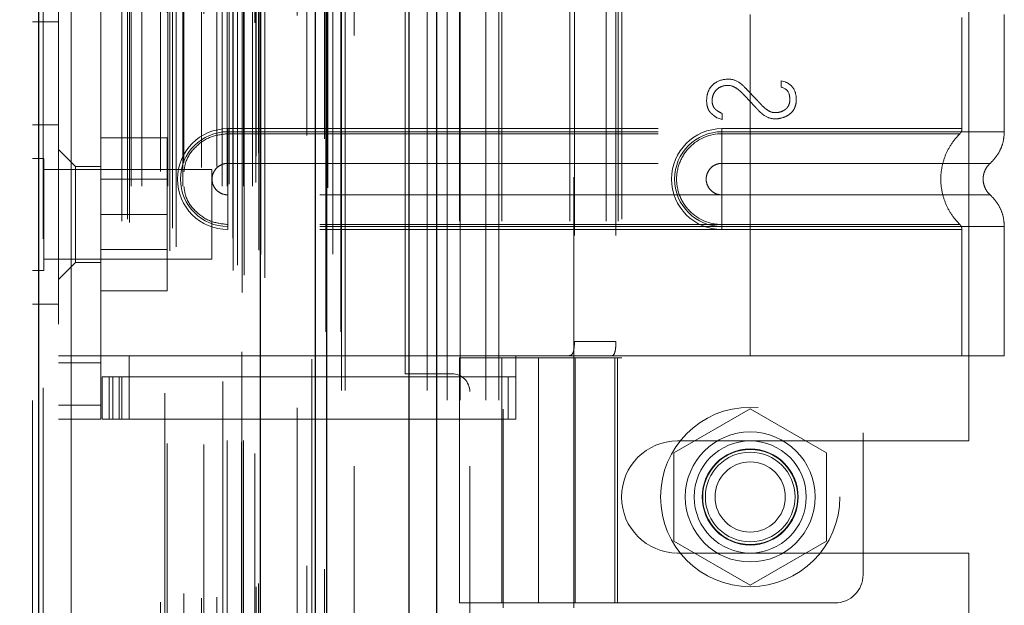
# Model space of a CAD drawing. Header units: inches. Extents: x 0.2 to 10.8, y 0.2 to 8.2.
# Tile 99 of 127: x 5.865 to 6.094, y 3.349 to 3.485. Entities that reach past the tile are written whole.
import ezdxf

# ---------------------------------------------------------------- set-up
doc = ezdxf.new("R2010")
doc.units = ezdxf.units.IN
doc.header["$MEASUREMENT"] = 0
doc.linetypes.add('HIDDEN', pattern=[0.075, 0.05, -0.025])
doc.layers.add('DIMENSIONS', color=140, linetype='Continuous')
doc.styles.add('SLDTEXTSTYLE0', font='TXT', dxfattribs={"width": 0.7})
doc.dimstyles.new('SLDDIMSTYLE0', dxfattribs={"dimtxt": 0.084961, "dimasz": 0.13, "dimexe": 0, "dimexo": 0.0625, "dimgap": 0.02124, "dimtad": 0, "dimtih": 1, "dimtoh": 1, "dimlfac": 12, "dimrnd": 1e-09, "dimzin": 12, "dimdsep": 46, "dimtxsty": 'SLDTEXTSTYLE0', "dimsah": 1, "dimcen": 0.09, "dimadec": 0, "dimazin": 3, "dimtfac": 1, "dimtofl": 0, "dimtmove": 0, "dimatfit": 3, "dimfxl": 0, "dimfrac": 2, "dimtolj": 1, "dimtzin": 12, "dimarcsym": 0})

# ---------------------------------------------------------------- blocks, each defined once
blk = doc.blocks.new('_D_17')
at = {"layer": 'DIMENSIONS'}
for p, q in [((5.91476, 5.23714), (5.46243, 5.23714)), ((5.58743, 5.23714), (5.58743, 4.13229)), ((5.42586, 3.97824), (5.39733, 3.97824)), ((5.39733, 3.97824), (5.39733, 3.84321)), ((5.749, 3.97824), (5.77753, 3.97824)), ((5.77753, 3.97824), (5.77753, 3.84321)), ((5.39733, 3.84321), (5.42586, 3.84321)), ((5.77753, 3.84321), (5.749, 3.84321)), ((5.58743, 3.1968), (5.58743, 3.82419)), ((5.91476, 3.1968), (5.46243, 3.1968))]:
    blk.add_line(p, q, dxfattribs=at)
for points in [[(5.58743, 5.23714), (5.56743, 5.10714), (5.60743, 5.10714)], [(5.58743, 3.1968), (5.60743, 3.3268), (5.56743, 3.3268)]]:
    blk.add_solid(points, dxfattribs=at)
at = {"layer": 'DIMENSIONS', "char_height": 0.083333, "attachment_point": 1, "style": 'SLDTEXTSTYLE0'}
for s, insert in [('24.48', (5.42586, 4.10469)), ('621.9', (5.42586, 3.95063))]:
    blk.add_mtext(s, dxfattribs=dict(at, insert=insert))
blk = doc.blocks.new('_D_18')
at = {"layer": 'DIMENSIONS'}
for p, q in [((5.88417, 5.35239), (5.12657, 5.35239)), ((5.25157, 5.35239), (5.25157, 4.66689)), ((5.09, 4.53676), (5.06147, 4.53676)), ((5.06147, 4.53676), (5.06147, 4.40173)), ((5.41314, 4.53676), (5.44167, 4.53676)), ((5.44167, 4.53676), (5.44167, 4.40173)), ((5.06147, 4.40173), (5.09, 4.40173)), ((5.44167, 4.40173), (5.41314, 4.40173)), ((5.25157, 3.08147), (5.25157, 4.24768)), ((5.88417, 3.08147), (5.12657, 3.08147))]:
    blk.add_line(p, q, dxfattribs=at)
for points in [[(5.25157, 5.35239), (5.23157, 5.22239), (5.27157, 5.22239)], [(5.25157, 3.08147), (5.27157, 3.21147), (5.23157, 3.21147)]]:
    blk.add_solid(points, dxfattribs=at)
at = {"layer": 'DIMENSIONS', "char_height": 0.083333, "attachment_point": 1, "style": 'SLDTEXTSTYLE0'}
for s, insert in [('27.25', (5.09, 4.6632)), ('692.2', (5.09, 4.50915)), ('OPENING', (4.98953, 4.3551))]:
    blk.add_mtext(s, dxfattribs=dict(at, insert=insert))

msp = doc.modelspace()

# ---------------------------------------------------------------- linework, layer by layer
at = {"color": 7, "linetype": 'Continuous', "lineweight": 25}
for p, q in [((5.9558869, 2.999053), (5.9558869, 5.4437021)), ((5.9622509, 5.4448824), (5.9622509, 2.999053)), ((5.9341749, 2.999053), (5.9341749, 5.4344696)), ((5.9368109, 2.999053), (5.9368109, 5.4347285)), ((5.9213719, 3.0251574), (5.9213719, 5.4087655)), ((5.8698509, 3.0342419), (5.8698509, 5.3996809))]:
    msp.add_line(p, q, dxfattribs=at)
at = {"color": 7, "linetype": 'HIDDEN', "lineweight": 18}
for p, q in [((5.9558869, 2.999053), (5.9558869, 5.4437021)), ((5.9601296, 2.999053), (5.9601296, 5.4437021)), ((5.9601296, 2.999053), (5.9601296, 5.4437021)), ((5.9622509, 5.4448824), (5.9622509, 2.999053)), ((5.9622509, 2.999053), (5.9622509, 5.4448824)), ((5.9622509, 2.999053), (5.9622509, 5.4448824)), ((5.9368109, 2.999053), (5.9368109, 5.4347285)), ((5.9401749, 2.999053), (5.9401749, 5.4344696)), ((5.9410536, 2.999053), (5.9410536, 5.4347285)), ((5.9410536, 2.999053), (5.9410536, 5.4347285)), ((5.9365567, 3.012687), (5.9365567, 5.4212358)), ((5.9171463, 3.0218233), (5.9171463, 5.4120995)), ((5.9171463, 3.0218233), (5.9171463, 5.4120995)), ((5.9150086, 3.026892), (5.9150086, 5.4070309)), ((5.917062, 5.4080055), (5.917062, 3.0259173)), ((5.9175716, 3.0258275), (5.9175716, 5.4080954)), ((5.9224138, 3.0251574), (5.9224138, 5.4087655)), ((5.9160009, 3.0281469), (5.9160009, 5.4057768)), ((5.9333015, 5.4062805), (5.9333015, 3.0276542)), ((5.900334, 3.0314557), (5.900334, 5.4024672)), ((5.9214474, 3.0306417), (5.9214474, 5.4032811)), ((5.9214742, 3.0308514), (5.9214742, 5.4030714)), ((5.9017656, 3.0323798), (5.9017656, 5.401539)), ((5.9126108, 5.4011225), (5.9126108, 3.0328046)), ((5.9209958, 3.0316054), (5.9209958, 5.4023175)), ((5.9209958, 3.0316054), (5.9209958, 5.4023175)), ((5.8698509, 5.3996809), (5.8698509, 3.0342419)), ((5.8708928, 3.0342419), (5.8708928, 5.3996809)), ((5.8708928, 5.3996809), (5.8708928, 3.0342419)), ((5.8991536, 5.3984339), (5.8991536, 3.0354845)), ((5.9149776, 3.0344391), (5.9149776, 5.3994837)), ((5.8684138, 5.3967358), (5.8684138, 3.0371871)), ((5.8909014, 3.0380605), (5.8909014, 5.3958624)), ((5.9009184, 3.0367581), (5.9009184, 5.3971648)), ((5.8904687, 3.0387912), (5.8904687, 5.3951316)), ((5.9298649, 5.3949799), (5.9298649, 3.0389185)), ((5.891302, 3.0465084), (5.891302, 5.3874144)), ((5.891302, 3.0465084), (5.891302, 5.3874144)), ((5.8938346, 3.0465084), (5.8938346, 5.3874144)), ((5.8996573, 5.3867503), (5.8996573, 3.047173)), ((5.8998694, 3.0465084), (5.8998694, 5.3874144)), ((5.9033145, 3.0465084), (5.9033145, 5.3874144)), ((5.9081865, 5.3865131), (5.9081865, 3.0474082)), ((5.9124851, 3.0465084), (5.9124851, 5.3874144)), ((5.9136582, 5.3874144), (5.9136582, 3.0465084)), ((5.9136582, 3.0465084), (5.9136582, 5.3874144)), ((5.9140749, 3.0469251), (5.9140749, 5.3869977)), ((5.9169916, 5.3869977), (5.9169916, 3.0469251)), ((5.9174082, 3.0465084), (5.9174082, 5.3874144)), ((5.9174082, 5.3874144), (5.9174082, 3.0465084)), ((5.9194819, 3.0465084), (5.9194819, 5.3874144)), ((5.9194819, 3.0465084), (5.9194819, 5.3874144)), ((5.9203249, 3.0473418), (5.9203249, 5.3865811)), ((5.9203249, 3.0473418), (5.9203249, 5.3865811)), ((5.9200804, 5.3844198), (5.9200804, 3.0495031)), ((5.8981428, 3.0498744), (5.8981428, 5.3840484)), ((5.9035832, 3.0519125), (5.9035832, 5.3820177)), ((5.9076391, 3.0508036), (5.9076391, 5.3831192)), ((5.9076391, 3.0508036), (5.9076391, 5.3831192)), ((5.9111942, 3.0510497), (5.9111942, 5.3828617)), ((5.9203953, 3.0534216), (5.9203953, 5.3805012)), ((5.9203953, 3.0534216), (5.9203953, 5.3805012)), ((5.9209425, 3.0541947), (5.9209425, 5.3797282)), ((5.9209425, 3.0541947), (5.9209425, 5.3797282)), ((5.9321344, 3.0582851), (5.9321344, 5.3756377)), ((5.9362682, 3.0575064), (5.9362682, 5.3763818)), ((5.9431749, 3.0814696), (5.9431749, 5.3523863)), ((5.9431749, 3.0814696), (5.9431749, 5.3523863)), ((5.9431749, 3.0814696), (5.9431749, 5.3523863)), ((5.9431749, 3.0814696), (5.9431749, 5.3523863)), ((5.8744138, 5.3144198), (5.8744138, 3.1195031)), ((5.8774138, 3.1195031), (5.8774138, 5.3144198)), ((5.8774138, 3.1195031), (5.8774138, 5.3144198)), ((5.8774138, 5.3144198), (5.8774138, 3.1195031)), ((5.8774138, 5.3144198), (5.8774138, 3.1195031)), ((5.9647582, 3.196803), (5.9647582, 3.7486363)), ((5.9647582, 3.196803), (5.9647582, 3.7486363)), ((5.9677582, 3.196803), (5.9677582, 3.7486363)), ((5.9737582, 3.196803), (5.9737582, 3.7486363)), ((5.9767582, 3.196803), (5.9767582, 3.7486363)), ((5.9767582, 3.196803), (5.9767582, 3.7486363)), ((5.9777602, 3.5946573), (5.9777602, 3.3485943)), ((5.9941644, 3.3485943), (5.9941644, 3.5946573)), ((6.0614216, 3.589198), (6.0614216, 3.3562583)), ((6.0860082, 3.3873238), (6.0860082, 3.5581155)), ((5.8842563, 3.3956284), (5.8842563, 3.5498279)), ((5.9550082, 3.402928), (5.9550082, 3.5425113)), ((5.8891775, 3.538345), (5.8891775, 3.4071114)), ((5.8891775, 3.538345), (5.8891775, 3.4071114)), ((5.9675896, 3.538345), (5.9675896, 3.4071114)), ((5.9774321, 3.538345), (5.9774321, 3.4071114)), ((5.9932735, 3.538345), (5.9932735, 3.4071114)), ((6.0017095, 3.538345), (6.0017095, 3.4071114)), ((6.0045215, 3.538345), (6.0045215, 3.4071114)), ((6.0045215, 3.538345), (6.0045215, 3.4071114)), ((6.0053494, 3.5388371), (6.0053494, 3.4066192)), ((5.9943263, 3.5350641), (5.9943263, 3.4103922)), ((6.0039771, 3.5350641), (6.0039771, 3.4103922)), ((6.0351749, 3.4863307), (6.0351749, 3.4591256)), ((6.0351749, 3.4863307), (6.0351749, 3.4591256)), ((6.0351749, 3.48562), (6.0351749, 3.4598363)), ((6.0351749, 3.48562), (6.0351749, 3.4598363)), ((6.0843875, 3.4598363), (6.0843875, 3.48562)), ((6.09423, 3.4591256), (6.09423, 3.4863307)), ((5.8684138, 3.4846698), (5.8744138, 3.4846698)), ((6.0423651, 3.4709365), (6.0432939, 3.4706963)), ((6.0423651, 3.4694472), (6.0423651, 3.4709365)), ((6.0286257, 3.461953), (6.0274727, 3.4623373)), ((6.0286257, 3.4633622), (6.0286257, 3.461953)), ((5.8744138, 3.4607531), (5.8684138, 3.4607531)), ((5.9137838, 3.4598363), (6.0351749, 3.4598363)), ((5.9137838, 3.4598363), (5.9137838, 3.4586658)), ((6.0286132, 3.4598363), (6.0286132, 3.4586658)), ((6.0351749, 3.4598363), (6.0286132, 3.4598363)), ((5.8842563, 3.4576698), (5.8996729, 3.4576698)), ((5.8996729, 3.4399198), (5.8996729, 3.4576698)), ((5.9137838, 3.4591256), (6.0351749, 3.4591256)), ((5.9137838, 3.4591256), (5.9137838, 3.4517841)), ((5.9137838, 3.4586658), (6.0351749, 3.4586658)), ((6.0286132, 3.4591256), (6.0286132, 3.4517841)), ((6.0351749, 3.4591256), (6.0286132, 3.4591256)), ((6.0351749, 3.4586658), (6.0286132, 3.4586658)), ((5.8710179, 3.4529406), (5.8684138, 3.4529406)), ((5.8710179, 3.4268989), (5.8710179, 3.4529406)), ((5.8783508, 3.4510746), (5.8744138, 3.4550116)), ((5.8783508, 3.4510746), (5.8783508, 3.4399198)), ((5.8842563, 3.4510746), (5.8783508, 3.4510746)), ((5.9137838, 3.4517841), (6.0351749, 3.4517841)), ((6.0351749, 3.4517841), (6.0286132, 3.4517841)), ((5.9100804, 3.4503364), (5.8710179, 3.4503364)), ((5.9100804, 3.4295031), (5.9100804, 3.4503364)), ((5.8996729, 3.4480823), (5.8842563, 3.4480823)), ((5.9137838, 3.4371181), (5.9137838, 3.4444596)), ((6.0351749, 3.4444596), (5.9137838, 3.4444596)), ((6.0286132, 3.4444596), (6.0351749, 3.4444596)), ((6.0286132, 3.4371181), (6.0286132, 3.4444596)), ((5.8783508, 3.4399198), (5.8783508, 3.4287649)), ((5.8842563, 3.4399198), (5.8996729, 3.4399198)), ((5.8996729, 3.4221698), (5.8996729, 3.4399198)), ((5.9137838, 3.4364074), (5.9137838, 3.4375779)), ((6.0351749, 3.4375779), (5.9137838, 3.4375779)), ((6.0351749, 3.4371181), (5.9137838, 3.4371181)), ((6.0286132, 3.4375779), (6.0351749, 3.4375779)), ((6.0286132, 3.4364074), (6.0286132, 3.4375779)), ((6.0286132, 3.4371181), (6.0351749, 3.4371181)), ((6.0351749, 3.4371181), (6.0351749, 3.4071114)), ((6.0351749, 3.4371181), (6.0351749, 3.4071114)), ((6.09423, 3.4071114), (6.09423, 3.4371181)), ((6.0351749, 3.4364074), (5.9137838, 3.4364074)), ((6.0286132, 3.4364074), (6.0351749, 3.4364074)), ((6.0351749, 3.4364074), (6.0351749, 3.4071114)), ((6.0351749, 3.4364074), (6.0351749, 3.4071114)), ((6.0843875, 3.4071114), (6.0843875, 3.4364074)), ((5.8842563, 3.4317573), (5.8996729, 3.4317573)), ((5.8710179, 3.4295031), (5.9100804, 3.4295031)), ((5.8744138, 3.4248279), (5.8783508, 3.4287649)), ((5.8783508, 3.4287649), (5.8842563, 3.4287649)), ((5.8684138, 3.4268989), (5.8710179, 3.4268989)), ((5.8842563, 3.4221698), (5.8996729, 3.4221698)), ((5.8684138, 3.4190864), (5.8744138, 3.4190864)), ((5.9943263, 3.4103922), (6.0039771, 3.4103922)), ((5.8744138, 3.4071114), (5.8842563, 3.4071114)), ((5.8891775, 3.4071114), (5.8842563, 3.4071114)), ((5.8908179, 3.4071114), (5.8891775, 3.4071114)), ((5.8908179, 3.4071114), (5.8908179, 3.4021901)), ((5.8908179, 3.4071114), (5.980713, 3.4071114)), ((5.8908179, 3.4071114), (5.980713, 3.4071114)), ((5.980713, 3.4071114), (5.9675896, 3.4071114)), ((5.980713, 3.4071114), (5.980713, 3.4021901)), ((6.0351749, 3.4071114), (5.980713, 3.4071114)), ((6.09423, 3.4071114), (6.0351749, 3.4071114)), ((5.8744138, 3.4054709), (5.8842563, 3.4054709)), ((5.9675896, 3.4066192), (6.004335, 3.4066192)), ((5.9675896, 3.4066192), (5.9675896, 3.3496967)), ((5.9774321, 3.4066192), (5.9774321, 3.3496967)), ((5.9859623, 3.4066192), (5.9859623, 3.3496967)), ((5.9859623, 3.3496967), (5.9859623, 3.4066192)), ((5.9942018, 3.4066192), (5.9942018, 3.3496967)), ((5.9944925, 3.3496967), (5.9944925, 3.4066192)), ((6.003709, 3.3496967), (6.003709, 3.4066192)), ((6.004335, 3.4066192), (6.0053494, 3.4066192)), ((6.004335, 3.3496967), (6.004335, 3.4066192)), ((5.9658416, 3.402928), (5.9550082, 3.402928)), ((5.8845844, 3.3923476), (5.8845844, 3.4021901)), ((5.8845844, 3.4021901), (5.8862248, 3.4021901)), ((5.8862248, 3.3923476), (5.8862248, 3.4021901)), ((5.8870785, 3.4021901), (5.8862248, 3.4021901)), ((5.8862248, 3.3923476), (5.8862248, 3.4021901)), ((5.8870785, 3.3923476), (5.8870785, 3.4021901)), ((5.8870785, 3.4021901), (5.8885664, 3.4021901)), ((5.8885664, 3.3923476), (5.8885664, 3.4021901)), ((5.97892, 3.4021901), (5.8885664, 3.4021901)), ((5.8891775, 3.4021901), (5.8891775, 3.3923476)), ((5.8908179, 3.4021901), (5.8908179, 3.3923476)), ((5.97892, 3.3923476), (5.97892, 3.4021901)), ((5.97892, 3.4021901), (5.980713, 3.4021901)), ((5.980713, 3.3923476), (5.980713, 3.4021901)), ((5.9700082, 3.0814696), (5.9700082, 3.3987613)), ((5.8744138, 3.3956284), (5.8842563, 3.3956284)), ((5.8744138, 3.3956284), (5.8842563, 3.3956284)), ((5.8842563, 3.3956284), (5.8842563, 3.3923476)), ((6.0351749, 3.3947989), (6.0174249, 3.3845509)), ((6.0529249, 3.3845509), (6.0351749, 3.3947989)), ((5.8744138, 3.3923476), (5.8842563, 3.3923476)), ((5.8862248, 3.3923476), (5.8845844, 3.3923476)), ((5.8870785, 3.3923476), (5.8862248, 3.3923476)), ((5.8885664, 3.3923476), (5.8870785, 3.3923476)), ((5.8885664, 3.3923476), (5.97892, 3.3923476)), ((5.980713, 3.3923476), (5.97892, 3.3923476)), ((6.0182999, 3.3873238), (6.0860082, 3.3873238)), ((6.0174249, 3.3845509), (6.0174249, 3.364055)), ((6.0529249, 3.364055), (6.0529249, 3.3845509)), ((6.0174249, 3.364055), (6.0351749, 3.353807)), ((6.0351749, 3.353807), (6.0529249, 3.364055)), ((6.0182999, 3.3612821), (6.0860082, 3.3612821)), ((6.0860082, 3.2790425), (6.0860082, 3.3612821)), ((6.004335, 3.3496967), (5.9675896, 3.3496967)), ((6.004335, 3.3496967), (6.0548599, 3.3496967))]:
    msp.add_line(p, q, dxfattribs=at)
at = {"color": 7, "linetype": 'HIDDEN', "lineweight": 18, "flags": 128}
for points in [[(5.9400639, 3.0126267), (5.9400644, 4.2074308), (5.9400639, 5.4212919)], [(5.9381642, 3.0306839), (5.9381643, 4.1682402), (5.9381642, 5.4032276)], [(5.9369931, 3.0461445), (5.9369937, 4.1682326), (5.9369931, 5.3877959)], [(5.9369931, 3.0461277), (5.9369938, 4.2419829), (5.9369931, 5.3877947)], [(5.929877, 5.386093), (5.9298769, 4.226489), (5.929877, 3.0478317)]]:
    msp.add_lwpolyline(points, dxfattribs=at)
at = {"color": 7, "linetype": 'HIDDEN', "lineweight": 18}
for radius in [0.0208333, 0.0150919, 0.0130208, 0.0111549, 0.0110417, 0.0104167, 0.0081625]:
    msp.add_circle((6.0351749, 3.374303), radius, dxfattribs=at)
for centre, radius, start, end in [((5.9137838, 3.4481219), 0.0117145, 90, 270), ((6.0286132, 3.4481219), 0.0117145, 90, 270), ((5.9137838, 3.4481219), 0.0110038, 90, 270), ((6.0286132, 3.4481219), 0.0110038, 90, 270), ((5.9658416, 3.3987613), 0.0041667, 0, 90), ((6.0182999, 3.374303), 0.0130208, 90, 270), ((6.0548599, 3.3562583), 0.0065617, 270, 0)]:
    msp.add_arc(centre, radius, start, end, dxfattribs=at)
for points, knots in [([(6.0274727, 3.4623373), (6.0271237, 3.4625848), (6.0265436, 3.4630111), (6.0260554, 3.4634366), (6.0258965, 3.4635937), (6.0255801, 3.464023), (6.0252114, 3.4647719), (6.0249712, 3.4662196), (6.0251877, 3.4680443), (6.0258522, 3.4694409), (6.0274097, 3.4709204), (6.0289883, 3.4713368), (6.030243, 3.4713368)], [0, 0, 0, 0, 0.0625, 0.125, 0.15625, 0.1875, 0.25, 0.375, 0.5, 0.625, 0.75, 1, 1, 1, 1]), ([(6.030243, 3.4713368), (6.0310573, 3.4713368), (6.0320744, 3.4709804), (6.0332773, 3.4700647), (6.0341232, 3.4692565), (6.0348767, 3.4684275), (6.0358829, 3.4673879), (6.0366627, 3.4665631), (6.0372787, 3.4659101), (6.03752, 3.4656467), (6.0381696, 3.4649662), (6.0388104, 3.4644072), (6.0398319, 3.4637045), (6.0409316, 3.4634813), (6.0420672, 3.4636553), (6.0428559, 3.4639639), (6.0434112, 3.4643254), (6.044155, 3.4651178), (6.0444145, 3.4660757), (6.0443677, 3.4672435), (6.0440643, 3.4686411), (6.0433005, 3.4692913), (6.0423651, 3.4694472)], [0, 0, 0, 0, 0.125, 0.15625, 0.1875, 0.25, 0.3125, 0.375, 0.40625, 0.421875, 0.4375, 0.46875, 0.5, 0.5625, 0.625, 0.6875, 0.71875, 0.75, 0.8125, 0.84375, 0.875, 1, 1, 1, 1]), ([(6.0432939, 3.4706963), (6.0440222, 3.470413), (6.0451741, 3.4695881), (6.0458375, 3.4679688), (6.0459283, 3.4662018), (6.0456984, 3.4649985), (6.0452108, 3.4640149), (6.0443093, 3.4631309), (6.0436271, 3.4627255), (6.0424784, 3.4622667), (6.0407596, 3.4619614), (6.0390323, 3.4624416), (6.0378758, 3.4633325), (6.0374129, 3.4637505), (6.0369817, 3.4641971), (6.0367604, 3.4644357), (6.0362847, 3.464941), (6.0356535, 3.4656166), (6.03487, 3.4664525), (6.0342379, 3.4671253), (6.0337584, 3.4676306), (6.0335383, 3.4678644), (6.0331139, 3.4683024), (6.032636, 3.468735), (6.0318657, 3.4693194), (6.0305825, 3.469981), (6.0288352, 3.4698464), (6.0275711, 3.469235), (6.0266116, 3.4679456), (6.0263119, 3.4668558), (6.0263365, 3.4655608), (6.0266825, 3.4647611), (6.0271687, 3.4642449), (6.0275261, 3.4639928), (6.0281263, 3.4636271), (6.0286257, 3.4633622)], [0, 0, 0, 0, 0.0625, 0.125, 0.15625, 0.1875, 0.21875, 0.25, 0.28125, 0.3125, 0.375, 0.4375, 0.453125, 0.46875, 0.4765625, 0.484375, 0.5, 0.53125, 0.5625, 0.59375, 0.609375, 0.6171875, 0.625, 0.640625, 0.65625, 0.6875, 0.75, 0.8125, 0.84375, 0.875, 0.90625, 0.9375, 0.953125, 0.96875, 1, 1, 1, 1]), ([(6.0351749, 3.4598363), (6.042428, 3.4598363), (6.0550695, 3.4598363), (6.0710045, 3.4598363), (6.0816091, 3.4598363), (6.085682, 3.4598363), (6.0819755, 3.4598363), (6.0716636, 3.4598363), (6.0556858, 3.4598363), (6.0427382, 3.4598363), (6.0351749, 3.4598363)], [4.71239469, 4.71239469, 4.71239469, 4.71239469, 5.154448, 5.48366074, 5.87871603, 6.27377131, 6.6688266, 7.06388188, 7.39309462, 7.85399245, 7.85399245, 7.85399245, 7.85399245]), ([(6.0838909, 3.4586605), (6.0839649, 3.4587406), (6.0841144, 3.4589025), (6.0842674, 3.4591984), (6.0843713, 3.4595149), (6.0843821, 3.459735), (6.0843875, 3.4598439)], [0, 0, 0, 0, 0.24752405, 0.49999994, 0.75247586, 1, 1, 1, 1]), ([(5.9035832, 3.4498477), (5.9036899, 3.450633), (5.9039833, 3.4527905), (5.9061796, 3.4557433), (5.9096324, 3.4581925), (5.9124, 3.458508), (5.9137838, 3.4586658)], [0, 0, 0, 0, 0.16020075, 0.44013383, 0.72006692, 1, 1, 1, 1]), ([(6.0286132, 3.4586658), (6.0258417, 3.4586936), (6.0217441, 3.456944), (6.0186185, 3.4522615), (6.0177947, 3.4481219), (6.0186185, 3.4439822), (6.0217441, 3.4392997), (6.0258417, 3.4375502), (6.0286132, 3.4375779)], [6.28318531, 6.28318531, 6.28318531, 6.28318531, 7.06858347, 7.46128255, 7.85398163, 8.24668072, 8.6393798, 9.42477796, 9.42477796, 9.42477796, 9.42477796]), ([(6.0351749, 3.4591256), (6.0390401, 3.4591256), (6.0429051, 3.4591256), (6.0504869, 3.4591256), (6.0542034, 3.4591256), (6.0613453, 3.4591256), (6.0647704, 3.4591256), (6.0711979, 3.4591256), (6.0742001, 3.4591256), (6.0796663, 3.4591256), (6.0821301, 3.4591256), (6.0864248, 3.4591256), (6.0882556, 3.4591256), (6.0912138, 3.4591256), (6.0923412, 3.4591256), (6.0938493, 3.4591256), (6.09423, 3.4591256), (6.09423, 3.4591256), (6.0938493, 3.4591256), (6.0923412, 3.4591256), (6.0912138, 3.4591256), (6.0882556, 3.4591256), (6.0864248, 3.4591256), (6.0821301, 3.4591256), (6.0796663, 3.4591256), (6.0742001, 3.4591256), (6.0711979, 3.4591256), (6.0647704, 3.4591256), (6.0613453, 3.4591256), (6.0542034, 3.4591256), (6.0504869, 3.4591256), (6.0429051, 3.4591256), (6.0390401, 3.4591256), (6.0351749, 3.4591256)], [0, 0, 0, 0, 0.0625, 0.0625, 0.125, 0.125, 0.1875, 0.1875, 0.25, 0.25, 0.3125, 0.3125, 0.375, 0.375, 0.4375, 0.4375, 0.5, 0.5, 0.5625, 0.5625, 0.625, 0.625, 0.6875, 0.6875, 0.75, 0.75, 0.8125, 0.8125, 0.875, 0.875, 0.9375, 0.9375, 1, 1, 1, 1]), ([(6.0351749, 3.4591256), (6.0351749, 3.4577861), (6.0351749, 3.4549775), (6.0351749, 3.4526724), (6.0351749, 3.4517832)], [0.052118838, 0.052118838, 0.052118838, 0.052118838, 0.500001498, 0.948006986, 0.948006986, 0.948006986, 0.948006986]), ([(6.0351749, 3.4591256), (6.0351749, 3.4577446), (6.0351749, 3.4563643), (6.0351749, 3.4538433), (6.0351749, 3.4527039), (6.0351749, 3.4517841)], [0, 0, 0, 0, 0.5, 0.5, 1, 1, 1, 1]), ([(6.0351749, 3.4586658), (6.037205, 3.4586658), (6.0393632, 3.4586658), (6.0439215, 3.4586658), (6.0463224, 3.4586658), (6.0513115, 3.4586658), (6.0539004, 3.4586658), (6.0591491, 3.4586658), (6.0618093, 3.4586658), (6.0670062, 3.4586658), (6.0695423, 3.4586658), (6.0742234, 3.4586658), (6.0763661, 3.4586658), (6.0799626, 3.4586658), (6.0814132, 3.4586658), (6.0833812, 3.4586658), (6.0838963, 3.4586658), (6.0838963, 3.4586658), (6.0833812, 3.4586658), (6.0814132, 3.4586658), (6.0799626, 3.4586658), (6.0763661, 3.4586658), (6.0742234, 3.4586658), (6.0695423, 3.4586658), (6.0670062, 3.4586658), (6.0618093, 3.4586658), (6.0591491, 3.4586658), (6.0539004, 3.4586658), (6.0513115, 3.4586658), (6.0463224, 3.4586658), (6.0439215, 3.4586658), (6.0393632, 3.4586658), (6.037205, 3.4586658), (6.0351749, 3.4586658)], [0, 0, 0, 0, 0.0625, 0.0625, 0.125, 0.125, 0.1875, 0.1875, 0.25, 0.25, 0.3125, 0.3125, 0.375, 0.375, 0.4375, 0.4375, 0.5, 0.5, 0.5625, 0.5625, 0.625, 0.625, 0.6875, 0.6875, 0.75, 0.75, 0.8125, 0.8125, 0.875, 0.875, 0.9375, 0.9375, 1, 1, 1, 1]), ([(6.0839973, 3.4374797), (6.0833264, 3.4382101), (6.0819842, 3.4396716), (6.0805807, 3.442318), (6.0796791, 3.4451559), (6.0793664, 3.4481219), (6.0796791, 3.4510879), (6.0805807, 3.4539257), (6.0819842, 3.4565722), (6.0833264, 3.4580336), (6.0839973, 3.4587641)], [0, 0, 0, 0, 0.12505483, 0.25020853, 0.37526383, 0.5, 0.62473617, 0.74979147, 0.87494517, 1, 1, 1, 1]), ([(6.0909071, 3.451752), (6.0913938, 3.4522383), (6.0923783, 3.4532218), (6.0934211, 3.4550536), (6.0941031, 3.4570486), (6.0941881, 3.4584383), (6.0942302, 3.4591256)], [0, 0, 0, 0, 0.2471303, 0.499866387, 0.752661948, 1, 1, 1, 1]), ([(5.9137838, 3.4444596), (5.9133044, 3.4444596), (5.9128253, 3.444555), (5.9119395, 3.4449219), (5.9115332, 3.4451933), (5.9108553, 3.4458713), (5.9105838, 3.4462775), (5.9102169, 3.4471633), (5.9101216, 3.4476425), (5.9101216, 3.4486012), (5.9102169, 3.4490804), (5.9105838, 3.4499662), (5.9108553, 3.4503725), (5.9115332, 3.4510504), (5.9119395, 3.4513219), (5.9128253, 3.4516888), (5.9133044, 3.4517841), (5.9137838, 3.4517841)], [0, 0, 0, 0, 0.125, 0.125, 0.25, 0.25, 0.375, 0.375, 0.5, 0.5, 0.625, 0.625, 0.75, 0.75, 0.875, 0.875, 1, 1, 1, 1]), ([(6.0286132, 3.4517841), (6.0281338, 3.4517841), (6.0276546, 3.4516888), (6.0267689, 3.4513219), (6.0263626, 3.4510504), (6.0256847, 3.4503725), (6.0254132, 3.4499662), (6.0250463, 3.4490804), (6.024951, 3.4486012), (6.024951, 3.4476425), (6.0250463, 3.4471633), (6.0254132, 3.4462775), (6.0256847, 3.4458713), (6.0263626, 3.4451933), (6.0267689, 3.4449219), (6.0276546, 3.444555), (6.0281338, 3.4444596), (6.0286132, 3.4444596)], [0, 0, 0, 0, 0.125, 0.125, 0.25, 0.25, 0.375, 0.375, 0.5, 0.5, 0.625, 0.625, 0.75, 0.75, 0.875, 0.875, 1, 1, 1, 1]), ([(6.0351749, 3.4517832), (6.0434453, 3.4517832), (6.0578577, 3.4517832), (6.0759804, 3.4517832), (6.0879681, 3.4517832), (6.0924295, 3.4517832), (6.0879681, 3.4517832), (6.0759804, 3.4517832), (6.0578577, 3.4517832), (6.0434453, 3.4517832), (6.0351749, 3.4517832)], [4.71241411, 4.71241411, 4.71241411, 4.71241411, 5.15721613, 5.48839216, 5.88580339, 6.28321463, 6.68062587, 7.0780371, 7.40921314, 7.85401516, 7.85401516, 7.85401516, 7.85401516]), ([(6.0909793, 3.4444276), (6.0907326, 3.4446735), (6.0902386, 3.4451657), (6.0897202, 3.4460839), (6.0893863, 3.4470774), (6.0892699, 3.4481219), (6.0893863, 3.4491663), (6.0897202, 3.4501599), (6.0902386, 3.451078), (6.0907326, 3.4515702), (6.0909793, 3.4518161)], [0, 0, 0, 0, 0.12483242, 0.24993914, 0.37510573, 0.5, 0.62489427, 0.75006086, 0.87516758, 1, 1, 1, 1]), ([(5.9137838, 3.4375779), (5.9124, 3.4377357), (5.9096324, 3.4380512), (5.9061796, 3.4405004), (5.9039833, 3.4434532), (5.9036899, 3.4456107), (5.9035832, 3.446396)], [0, 0, 0, 0, 0.27993308, 0.55986617, 0.83979925, 1, 1, 1, 1]), ([(6.0351749, 3.4444605), (6.0434453, 3.4444605), (6.0578577, 3.4444605), (6.0759804, 3.4444605), (6.0879681, 3.4444605), (6.0924295, 3.4444605), (6.0879681, 3.4444605), (6.0759804, 3.4444605), (6.0578577, 3.4444605), (6.0434453, 3.4444605), (6.0351749, 3.4444605)], [4.71236405, 4.71236405, 4.71236405, 4.71236405, 5.15716608, 5.48834211, 5.88575335, 6.2831646, 6.68057584, 7.07798708, 7.40916311, 7.85396514, 7.85396514, 7.85396514, 7.85396514]), ([(6.0351749, 3.4371181), (6.0351749, 3.4384576), (6.0351749, 3.4412662), (6.0351749, 3.4435713), (6.0351749, 3.4444605)], [0.052118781, 0.052118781, 0.052118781, 0.052118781, 0.500001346, 0.948006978, 0.948006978, 0.948006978, 0.948006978]), ([(6.0351749, 3.4371181), (6.0351749, 3.4384991), (6.0351749, 3.4398795), (6.0351749, 3.4424004), (6.0351749, 3.4435398), (6.0351749, 3.4444596)], [0, 0, 0, 0, 0.5, 0.5, 1, 1, 1, 1]), ([(6.0942302, 3.4371181), (6.0941881, 3.4378054), (6.0941031, 3.4391951), (6.0934211, 3.4411901), (6.0923783, 3.4430219), (6.0913938, 3.4440054), (6.0909071, 3.4444917)], [0, 0, 0, 0, 0.24733805, 0.50013361, 0.75286969, 1, 1, 1, 1]), ([(6.0351749, 3.4375779), (6.037205, 3.4375779), (6.0393632, 3.4375779), (6.0439215, 3.4375779), (6.0463224, 3.4375779), (6.0513115, 3.4375779), (6.0539004, 3.4375779), (6.0591491, 3.4375779), (6.0618093, 3.4375779), (6.0670062, 3.4375779), (6.0695423, 3.4375779), (6.0742234, 3.4375779), (6.0763661, 3.4375779), (6.0799626, 3.4375779), (6.0814132, 3.4375779), (6.0833812, 3.4375779), (6.0838963, 3.4375779), (6.0838963, 3.4375779), (6.0833812, 3.4375779), (6.0814132, 3.4375779), (6.0799626, 3.4375779), (6.0763661, 3.4375779), (6.0742234, 3.4375779), (6.0695423, 3.4375779), (6.0670062, 3.4375779), (6.0618093, 3.4375779), (6.0591491, 3.4375779), (6.0539004, 3.4375779), (6.0513115, 3.4375779), (6.0463224, 3.4375779), (6.0439215, 3.4375779), (6.0393632, 3.4375779), (6.037205, 3.4375779), (6.0351749, 3.4375779)], [0, 0, 0, 0, 0.0625, 0.0625, 0.125, 0.125, 0.1875, 0.1875, 0.25, 0.25, 0.3125, 0.3125, 0.375, 0.375, 0.4375, 0.4375, 0.5, 0.5, 0.5625, 0.5625, 0.625, 0.625, 0.6875, 0.6875, 0.75, 0.75, 0.8125, 0.8125, 0.875, 0.875, 0.9375, 0.9375, 1, 1, 1, 1]), ([(6.0351749, 3.4371181), (6.0390401, 3.4371181), (6.0429051, 3.4371181), (6.0504869, 3.4371181), (6.0542034, 3.4371181), (6.0613453, 3.4371181), (6.0647704, 3.4371181), (6.0711979, 3.4371181), (6.0742001, 3.4371181), (6.0796663, 3.4371181), (6.0821301, 3.4371181), (6.0864248, 3.4371181), (6.0882556, 3.4371181), (6.0912138, 3.4371181), (6.0923412, 3.4371181), (6.0938493, 3.4371181), (6.09423, 3.4371181), (6.09423, 3.4371181), (6.0938493, 3.4371181), (6.0923412, 3.4371181), (6.0912138, 3.4371181), (6.0882556, 3.4371181), (6.0864248, 3.4371181), (6.0821301, 3.4371181), (6.0796663, 3.4371181), (6.0742001, 3.4371181), (6.0711979, 3.4371181), (6.0647704, 3.4371181), (6.0613453, 3.4371181), (6.0542034, 3.4371181), (6.0504869, 3.4371181), (6.0429051, 3.4371181), (6.0390401, 3.4371181), (6.0351749, 3.4371181)], [0, 0, 0, 0, 0.0625, 0.0625, 0.125, 0.125, 0.1875, 0.1875, 0.25, 0.25, 0.3125, 0.3125, 0.375, 0.375, 0.4375, 0.4375, 0.5, 0.5, 0.5625, 0.5625, 0.625, 0.625, 0.6875, 0.6875, 0.75, 0.75, 0.8125, 0.8125, 0.875, 0.875, 0.9375, 0.9375, 1, 1, 1, 1]), ([(6.0843875, 3.4363998), (6.0843821, 3.4365087), (6.0843713, 3.4367288), (6.0842674, 3.4370453), (6.0841144, 3.4373412), (6.0839649, 3.4375031), (6.0838909, 3.4375832)], [0, 0, 0, 0, 0.247524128, 0.500000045, 0.752475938, 1, 1, 1, 1]), ([(6.0351749, 3.4364074), (6.0427382, 3.4364074), (6.0556858, 3.4364074), (6.0716636, 3.4364074), (6.0819755, 3.4364074), (6.085682, 3.4364074), (6.0816091, 3.4364074), (6.0710045, 3.4364074), (6.0550695, 3.4364074), (6.042428, 3.4364074), (6.0351749, 3.4364074)], [4.71239001, 4.71239001, 4.71239001, 4.71239001, 5.17328784, 5.50250058, 5.89755587, 6.29261115, 6.68766644, 7.08272172, 7.41193446, 7.85398778, 7.85398778, 7.85398778, 7.85398778]), ([(5.9943263, 3.4103922), (5.9943263, 3.409952), (5.9943102, 3.4095197), (5.9942335, 3.4087155), (5.994172, 3.4083475), (5.9939796, 3.4077428), (5.9938457, 3.4075025), (5.9934993, 3.4071886), (5.9932842, 3.4071114), (5.9930385, 3.4071114)], [0, 0, 0, 0, 0.25, 0.25, 0.5, 0.5, 0.75, 0.75, 1, 1, 1, 1]), ([(6.0030431, 3.4071114), (6.0032032, 3.4071114), (6.0033457, 3.4071946), (6.0035881, 3.4075207), (6.0036866, 3.4077633), (6.0038375, 3.4083681), (6.0038912, 3.4087345), (6.0039604, 3.4095257), (6.0039771, 3.4099575), (6.0039771, 3.4103922)], [0, 0, 0, 0, 0.25, 0.25, 0.5, 0.5, 0.75, 0.75, 1, 1, 1, 1])]:
    msp.add_open_spline(points, degree=3, knots=knots, dxfattribs=at)
for points in [[(6.0351749, 3.4598363), (6.0351749, 3.459412), (6.0351749, 3.4589589), (6.0351749, 3.4586657)], [(6.0351749, 3.4598363), (6.0351749, 3.4594019), (6.0351749, 3.4589702), (6.0351749, 3.4586658)], [(5.9137838, 3.4586658), (5.9137838, 3.4572943), (5.9137838, 3.4539901), (5.9137838, 3.4500807), (5.9137838, 3.4481219)], [(6.0286132, 3.4481219), (6.0286132, 3.4500807), (6.0286132, 3.4539901), (6.0286132, 3.4572943), (6.0286132, 3.4586658)], [(6.0351749, 3.4586658), (6.0351749, 3.4559226), (6.0351749, 3.4481219), (6.0351749, 3.4403211), (6.0351749, 3.4375779)], [(6.0351749, 3.4586658), (6.0351749, 3.4559233), (6.0351749, 3.4481219), (6.0351749, 3.4403204), (6.0351749, 3.4375779)], [(5.9137838, 3.4517841), (5.9137838, 3.4508688), (5.9137838, 3.4494953), (5.9137838, 3.4481219)], [(6.0286132, 3.4481219), (6.0286132, 3.4494953), (6.0286132, 3.4508688), (6.0286132, 3.4517841)], [(6.0351749, 3.4517841), (6.0351749, 3.4508688), (6.0351749, 3.4494953), (6.0351749, 3.4481219)], [(6.0351749, 3.4517834), (6.0351749, 3.450869), (6.0351749, 3.4494954), (6.0351749, 3.4481219)], [(5.9137838, 3.4481219), (5.9137838, 3.4467484), (5.9137838, 3.445375), (5.9137838, 3.4444596)], [(5.9137838, 3.4481219), (5.9137838, 3.446163), (5.9137838, 3.4422536), (5.9137838, 3.4389494), (5.9137838, 3.4375779)], [(6.0286132, 3.4375779), (6.0286132, 3.4389494), (6.0286132, 3.4422536), (6.0286132, 3.446163), (6.0286132, 3.4481219)], [(6.0286132, 3.4444596), (6.0286132, 3.445375), (6.0286132, 3.4467484), (6.0286132, 3.4481219)], [(6.0351749, 3.4481219), (6.0351749, 3.4467483), (6.0351749, 3.4453747), (6.0351749, 3.4444603)], [(6.0351749, 3.4481219), (6.0351749, 3.4467484), (6.0351749, 3.445375), (6.0351749, 3.4444596)], [(6.0351749, 3.4364074), (6.0351749, 3.436832), (6.0351749, 3.4372854), (6.0351749, 3.4375786)], [(6.0351749, 3.4364074), (6.0351749, 3.4368419), (6.0351749, 3.4372735), (6.0351749, 3.4375779)]]:
    msp.add_open_spline(points, degree=3, dxfattribs=at)

# ---------------------------------------------------------------- dimensions: what is measured, and where the dimension line sits
at = {"layer": 'DIMENSIONS'}
dim = msp.add_linear_dim(base=(5.2515697, 3.0814696), p1=(5.9341749, 5.3523863), p2=(5.9341749, 3.0814696), angle=90, text='<>\\POPENING', dimstyle='SLDDIMSTYLE0', dxfattribs=at)
dim.commit()
dim.dimension.update_dxf_attribs({"geometry": '_D_18', "text_midpoint": (5.2515697, 4.4572841), "dimtype": 160})
dim = msp.add_linear_dim(base=(5.5874299, 3.196803), p1=(5.9647582, 5.2371363), p2=(5.9647582, 3.196803), angle=90, dimstyle='SLDDIMSTYLE0', dxfattribs=at)
dim.commit()
dim.dimension.update_dxf_attribs({"geometry": '_D_17', "text_midpoint": (5.5874299, 3.9782428), "dimtype": 160})

doc.saveas('drawing.dxf')
